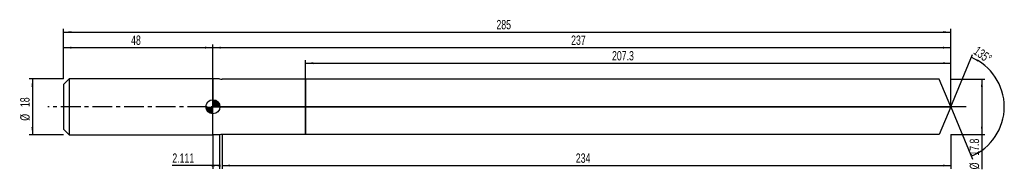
# Model space of a CAD drawing. Extents: x -14 to 302, y -20 to 28.
import ezdxf
from ezdxf.enums import TextEntityAlignment as Align

# ---------------------------------------------------------------- set-up
doc = ezdxf.new("R2010")
doc.units = 0
doc.linetypes.add('CENTER', pattern=[10.16, 6.35, -1.27, 1.27, -1.27])
doc.layers.get('0').update_dxf_attribs({"linetype": 'CONTINUOUS'})
for name, color, linetype in [('1', 4, 'CONTINUOUS'), ('2', 7, 'CONTINUOUS'), ('4', 2, 'CENTER'), ('CUT', 1, 'CONTINUOUS'), ('NOCUT', 7, 'CONTINUOUS'), ('SK1', 4, 'CONTINUOUS'), ('SK2', 7, 'CONTINUOUS'), ('SK4', 2, 'CENTER')]:
    doc.layers.add(name, color=color, linetype=linetype)
doc.dimstyles.new('SLDDIMSTYLE0', dxfattribs={"dimtxt": 3, "dimasz": 2.5, "dimexe": 0, "dimexo": 0.0625, "dimgap": 0.75, "dimtad": 1, "dimrnd": 1e-09, "dimzin": 12, "dimsah": 1, "dimcen": 0.09, "dimazin": 3, "dimtfac": 1, "dimtofl": 0, "dimtmove": 0, "dimatfit": 3})
doc.dimstyles.new('SLDDIMSTYLE1', dxfattribs={"dimtxt": 3, "dimasz": 2.5, "dimexe": 0, "dimexo": 0.0625, "dimgap": 0.75, "dimtad": 1, "dimzin": 12, "dimsah": 1, "dimcen": 0.09, "dimazin": 3, "dimtfac": 1, "dimtofl": 0, "dimtmove": 0, "dimatfit": 3})

# ---------------------------------------------------------------- blocks, each defined once
blk = doc.blocks.new('_D')
at = {"layer": '2'}
for p, q in [((51, -8.9), (51, -19.9)), ((285, -8.9), (285, -19.9)), ((51, -18.9), (285, -18.9))]:
    blk.add_line(p, q, dxfattribs=at)
for points in [[(51, -18.9), (53.5, -19.21), (53.5, -18.59)], [(285, -18.9), (282.5, -18.59), (282.5, -19.21)]]:
    blk.add_solid(points, dxfattribs=at)
at = {"layer": '2', "width": 0.7}
blk.add_text('234', height=3, dxfattribs=at).set_placement((164.56, -18.9), align=Align.BOTTOM_LEFT)
blk = doc.blocks.new('_D_1')
at = {"layer": '2'}
for p, q in [((285, 8.9), (296, 8.9)), ((295, 8.9), (295, -8.9)), ((285, -8.9), (296, -8.9)), ((295, -8.9), (295, -20.1))]:
    blk.add_line(p, q, dxfattribs=at)
for points in [[(295, 8.9), (294.69, 6.4), (295.31, 6.4)], [(295, -8.9), (295.31, -6.4), (294.69, -6.4)]]:
    blk.add_solid(points, dxfattribs=at)
at = {"layer": '2', "width": 0.7}
for s, p in [('17.8', (294.99, -15.72)), ('%%c', (295, -20.1))]:
    blk.add_text(s, height=3, rotation=90, dxfattribs=at).set_placement(p, align=Align.BOTTOM_LEFT)
blk = doc.blocks.new('_D_2')
at = {"layer": '2'}
for p, q in [((48, -9), (48, -19.9)), ((50.11, -9), (50.11, -19.9)), ((48, -18.9), (34.95, -18.9)), ((50.11, -18.9), (48, -18.9))]:
    blk.add_line(p, q, dxfattribs=at)
for points in [[(50.11, -18.9), (47.61, -18.59), (47.61, -19.21)], [(48, -18.9), (50.5, -19.21), (50.5, -18.59)]]:
    blk.add_solid(points, dxfattribs=at)
at = {"layer": '2', "width": 0.7}
blk.add_text('2.111', height=3, dxfattribs=at).set_placement((34.95, -18.9), align=Align.BOTTOM_LEFT)
blk = doc.blocks.new('_D_3')
at = {"layer": '2'}
for p, q in [((77.7, 8.9), (77.7, 15)), ((77.7, 14), (285, 14)), ((285, 8.9), (285, 15))]:
    blk.add_line(p, q, dxfattribs=at)
for points in [[(77.7, 14), (80.2, 13.69), (80.2, 14.31)], [(285, 14), (282.5, 14.31), (282.5, 13.69)]]:
    blk.add_solid(points, dxfattribs=at)
at = {"layer": '2', "width": 0.7}
blk.add_text('207.3', height=3, dxfattribs=at).set_placement((176.19, 14), align=Align.BOTTOM_LEFT)
blk = doc.blocks.new('_D_4')
at = {"layer": '2'}
for q in [(291.97, 16.82), (291.97, -16.82)]:
    blk.add_line((285, 0), q, dxfattribs=at)
blk.add_arc((285, 0), 17.2, 292.4972, 67.5028, dxfattribs=at)
for points in [[(291.58, 15.9), (293.68, 14.5), (293.96, 15.05)], [(291.58, -15.9), (293.96, -15.05), (293.68, -14.5)]]:
    blk.add_solid(points, dxfattribs=at)
at = {"layer": '2', "width": 0.7}
blk.add_text('135°', height=3, rotation=-35.5377, dxfattribs=at).set_placement((291.53, 16.48), align=Align.BOTTOM_LEFT)
blk = doc.blocks.new('_D_5')
at = {"layer": 'SK2'}
for p, q in [((0, 9), (0, 25)), ((0, 24), (285, 24)), ((285, 9), (285, 25))]:
    blk.add_line(p, q, dxfattribs=at)
for points in [[(0, 24), (2.5, 23.69), (2.5, 24.31)], [(285, 24), (282.5, 24.31), (282.5, 23.69)]]:
    blk.add_solid(points, dxfattribs=at)
at = {"layer": 'SK2', "width": 0.7}
blk.add_text('285', height=3, dxfattribs=at).set_placement((139.06, 24), align=Align.BOTTOM_LEFT)
blk = doc.blocks.new('_D_6')
at = {"layer": 'SK2'}
for p, q in [((0, 9), (0, 20)), ((0, 19), (48, 19)), ((48, 9), (48, 20))]:
    blk.add_line(p, q, dxfattribs=at)
for points in [[(0, 19), (2.5, 18.69), (2.5, 19.31)], [(48, 19), (45.5, 19.31), (45.5, 18.69)]]:
    blk.add_solid(points, dxfattribs=at)
at = {"layer": 'SK2', "width": 0.7}
blk.add_text('48', height=3, rotation=360, dxfattribs=at).set_placement((21.71, 19), align=Align.BOTTOM_LEFT)
blk = doc.blocks.new('_D_7')
at = {"layer": 'SK2'}
for p, q in [((48, 0), (48, 20)), ((48, 19), (285, 19)), ((285, 0), (285, 20))]:
    blk.add_line(p, q, dxfattribs=at)
for points in [[(48, 19), (50.5, 18.69), (50.5, 19.31)], [(285, 19), (282.5, 19.31), (282.5, 18.69)]]:
    blk.add_solid(points, dxfattribs=at)
at = {"layer": 'SK2', "width": 0.7}
blk.add_text('237', height=3, dxfattribs=at).set_placement((163.06, 19), align=Align.BOTTOM_LEFT)
blk = doc.blocks.new('_D_8')
at = {"layer": 'SK2'}
for p, q in [((0, 9), (-11, 9)), ((-10, 9), (-10, -9)), ((0, -9), (-11, -9))]:
    blk.add_line(p, q, dxfattribs=at)
for points in [[(-10, 9), (-10.31, 6.5), (-9.69, 6.5)], [(-10, -9), (-9.69, -6.5), (-10.31, -6.5)]]:
    blk.add_solid(points, dxfattribs=at)
at = {"layer": 'SK2', "width": 0.7}
for s, p in [('18', (-10.01, -0.1)), ('%%c', (-10, -4.48))]:
    blk.add_text(s, height=3, rotation=90, dxfattribs=at).set_placement(p, align=Align.BOTTOM_LEFT)
blk = doc.blocks.new('*U11')
at = {"color": 0, "linetype": 'CONTINUOUS'}
for points in [[(0, 0), (0, 2.25), (0.44, 0)], [(0.44, 0), (0, 2.25), (0.44, 2.21)], [(0.44, 0), (0.44, 2.21), (0.86, 0)], [(0.86, 0), (0.44, 2.21), (0.86, 2.08)], [(0.86, 0), (0.86, 2.08), (1.25, 0)], [(1.25, 0), (0.86, 2.08), (1.25, 1.87)], [(1.25, 0), (1.25, 1.87), (1.59, 0)], [(1.59, 0), (1.25, 1.87), (1.59, 1.59)], [(1.59, 0), (1.59, 1.59), (1.87, 0)], [(1.87, 0), (1.59, 1.59), (1.87, 1.25)], [(1.87, 0), (1.87, 1.25), (2.08, 0)], [(2.08, 0), (1.87, 1.25), (2.08, 0.86)], [(2.08, 0), (2.08, 0.86), (2.21, 0)], [(2.21, 0), (2.08, 0.86), (2.21, 0.44)], [(2.21, 0), (2.21, 0.44), (2.25, 0)]]:
    blk.add_solid(points, dxfattribs=at)
blk = doc.blocks.new('*U12')
at = {"color": 0, "linetype": 'CONTINUOUS'}
for points in [[(-2.22, -0.39), (-2.25, 0), (-2.22, 0)], [(-2.22, -0.39), (-2.22, 0), (-2.11, -0.77)], [(-2.11, -0.77), (-2.22, 0), (-2.11, 0)], [(-2.11, -0.77), (-2.11, 0), (-1.95, -1.12)], [(-1.95, -1.12), (-2.11, 0), (-1.95, 0)], [(-1.95, -1.12), (-1.95, 0), (-1.72, -1.45)], [(-1.72, -1.45), (-1.95, 0), (-1.72, 0)], [(-1.72, -1.45), (-1.72, 0), (-1.45, -1.72)], [(-1.45, -1.72), (-1.72, 0), (-1.45, 0)], [(-1.45, -1.72), (-1.45, 0), (-1.12, -1.95)], [(-1.12, -1.95), (-1.45, 0), (-1.12, 0)], [(-1.12, -1.95), (-1.12, 0), (-0.77, -2.11)], [(-0.77, -2.11), (-1.12, 0), (-0.77, 0)], [(-0.77, -2.11), (-0.77, 0), (-0.39, -2.22)], [(-0.39, -2.22), (-0.77, 0), (-0.39, 0)], [(-0.39, -2.22), (-0.39, 0), (0, -2.25)], [(0, -2.25), (-0.39, 0), (0, 0)]]:
    blk.add_solid(points, dxfattribs=at)
blk = doc.blocks.new('SW_DOWELSYMBOL_0')
at = {"layer": 'SK1', "color": 0}
blk.add_circle((0, 0), 2.25, dxfattribs=at)
at = {"color": 0, "linetype": 'CONTINUOUS'}
for name in ['*U12', '*U11']:
    blk.add_blockref(name, (0, 0), dxfattribs=at)

msp = doc.modelspace()

# ---------------------------------------------------------------- linework, layer by layer
at = {"layer": '1'}
for p, q in [((50.111, 9), (48, 9)), ((48, 9), (48, 0)), ((77.7, 8.9), (51, 8.9)), ((281.314, 8.9), (77.7, 8.9)), ((77.7, 8.9), (77.7, 0)), ((77.7, 0), (77.7, 8.9)), ((285, 0), (281.314, 8.9)), ((48, -9), (48, 0)), ((77.7, -8.9), (77.7, 0)), ((77.7, 0), (77.7, -8.9)), ((285, 0), (281.314, -8.9)), ((50.111, -9), (48, -9)), ((77.7, -8.9), (51, -8.9)), ((281.314, -8.9), (77.7, -8.9))]:
    msp.add_line(p, q, dxfattribs=at)
for centre, start, end in [((51, 12.9), 257.16143, 270), ((51, -12.9), 90, 102.83857)]:
    msp.add_arc(centre, 4, start, end, dxfattribs=at)
at = {"layer": '4'}
msp.add_line((285, 0), (48, 0), dxfattribs=at)
at = {"layer": 'CUT'}
for p, q in [((281.314, 8.9), (77.7, 8.9)), ((77.7, 8.9), (77.7, 0)), ((285, 0), (281.314, 8.9)), ((77.7, 0), (285, 0))]:
    msp.add_line(p, q, dxfattribs=at)
at = {"layer": 'NOCUT'}
for p, q in [((50.111, 9), (48, 9)), ((48, 9), (48, 0)), ((77.7, 8.9), (51, 8.9)), ((77.7, 0), (77.7, 8.9)), ((48, 0), (77.7, 0))]:
    msp.add_line(p, q, dxfattribs=at)
msp.add_arc((51, 12.9), 4, 257.16143, 270, dxfattribs=at)
at = {"layer": 'SK1'}
for p, q in [((1.8, 9), (0, 7.2)), ((0, 7.2), (0, 0)), ((48, 9), (1.8, 9)), ((1.8, 9), (1.8, -9)), ((0, 0), (0, -7.2)), ((0, -7.2), (1.8, -9)), ((1.8, -9), (48, -9))]:
    msp.add_line(p, q, dxfattribs=at)
msp.add_circle((48, 0), 2.25, dxfattribs=at)
at = {"layer": 'SK4'}
msp.add_line((290, 0), (-5, 0), dxfattribs=at)

# ---------------------------------------------------------------- block references
at = {"layer": 'SK1'}
msp.add_blockref('SW_DOWELSYMBOL_0', (48, 0), dxfattribs=at)

# ---------------------------------------------------------------- texts
at = {"layer": 'SK2', "width": 0.7}
msp.add_text('AP1', height=0.05, dxfattribs=at).set_placement((48, -0.018), align=Align.BOTTOM_LEFT)

# ---------------------------------------------------------------- dimensions: what is measured, and where the dimension line sits
at = {"layer": '2'}
dim = msp.add_angular_dim_2l(base=(302.205, 0), line1=((285, 0), (281.314, 8.9)), line2=((281.314, -8.9), (285, 0)), dimstyle='SLDDIMSTYLE1', dxfattribs=at)
dim.commit()
dim.dimension.update_dxf_attribs({"geometry": '_D_4', "text_midpoint": (295, 14), "dimtype": 162})
for base, p1, p2, picture, middle in [((285, 14), (77.7, 8.9), (285, 8.9), '_D_3', (181.35, 14)), ((48, -18.9), (50.111, -9), (48, -9), '_D_2', (40.111, -18.9)), ((285, -18.9), (51, -8.9), (285, -8.9), '_D', (168, -18.9))]:
    dim = msp.add_linear_dim(base=base, p1=p1, p2=p2, dimstyle='SLDDIMSTYLE0', dxfattribs=at)
    dim.commit()
    dim.dimension.update_dxf_attribs({"geometry": picture, "text_midpoint": middle, "dimtype": 160})
dim = msp.add_linear_dim(base=(295, -8.9), p1=(285, 8.9), p2=(285, -8.9), angle=90, text='%%c<>', dimstyle='SLDDIMSTYLE0', dxfattribs=at)
dim.commit()
dim.dimension.update_dxf_attribs({"geometry": '_D_1', "text_midpoint": (295, -13.9), "dimtype": 160})
at = {"layer": 'SK2'}
for base, p1, p2, picture, middle in [((285, 24), (0, 9), (285, 9), '_D_5', (142.5, 24)), ((48, 19), (0, 9), (48, 9), '_D_6', (24, 19)), ((285, 19), (48, 0), (285, 0), '_D_7', (166.5, 19))]:
    dim = msp.add_linear_dim(base=base, p1=p1, p2=p2, dimstyle='SLDDIMSTYLE0', dxfattribs=at)
    dim.commit()
    dim.dimension.update_dxf_attribs({"geometry": picture, "text_midpoint": middle, "dimtype": 160})
dim = msp.add_linear_dim(base=(-10, -9), p1=(0, 9), p2=(0, -9), angle=90, text='%%c<>', dimstyle='SLDDIMSTYLE0', dxfattribs=at)
dim.commit()
dim.dimension.update_dxf_attribs({"geometry": '_D_8', "text_midpoint": (-10, 0), "dimtype": 160})

doc.saveas('drawing.dxf')
